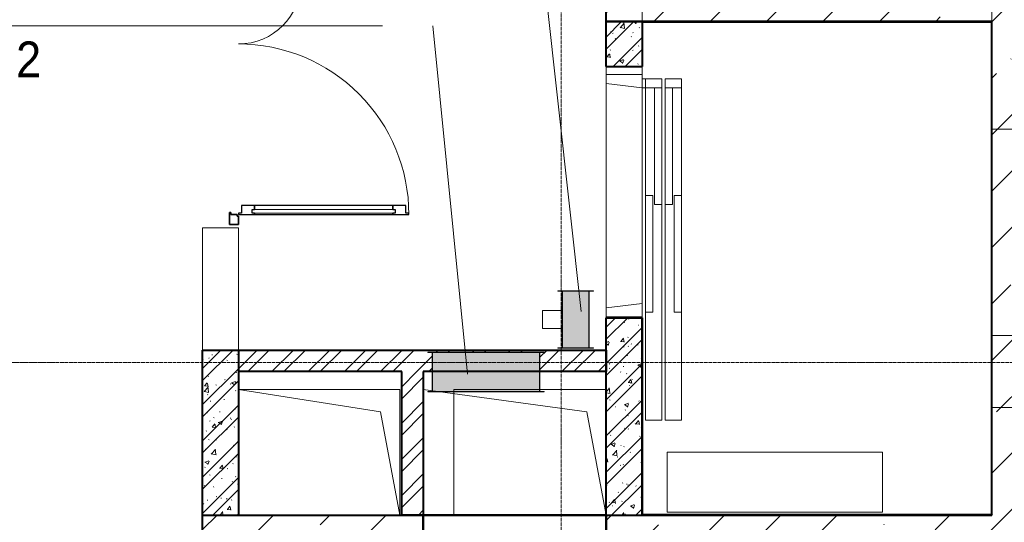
# Model space of a CAD drawing. Header units: millimetres. Extents: x 105028 to 874735, y -568483 to 191941.
# Tile 106 of 135: x 343593 to 349083, y 180899 to 183699. Entities that reach past the tile are written whole.
import ezdxf

# ---------------------------------------------------------------- set-up
doc = ezdxf.new("R2010")
doc.units = ezdxf.units.MM
doc.linetypes.add('ADSK_Линия сетки', pattern=[25, 20, -2.5, 0, -2.5])
for name, color, linetype, lineweight in [('Арматура воздуховодов', 7, 'Continuous', 18), ('Двери', 7, 'Continuous', 18), ('Марки арматуры воздуховодов', 7, 'Continuous', 20), ('Окна', 7, 'Continuous', 18), ('Оси', 7, 'Continuous', 9), ('Перекрытия', 7, 'Continuous', 18), ('Стены', 7, 'Continuous', 18), ('Стены разрез', 7, 'Continuous', 40)]:
    doc.layers.add(name, color=color, linetype=linetype, lineweight=lineweight)
doc.styles.add('Arial', font='arial.ttf', dxfattribs={"width": 0.9, "height": 700})
pattern_1 = [(45, (0, 0), (-101.0278814, 101.0278814), []), (45, (67.35, 0), (-101.0278814, 101.0278814), [])]
pattern_2 = [(50, (0, 0), (218.6211678, -19.1267987), [22.86, -251.46]), (355, (0, 0), (-42.2918743, 229.2684153), [18.288, -201.168]), (100.451, (18.22, -1.6), (176.3310746, 210.139632), [19.428, -213.708]), (46.184, (0, 60.96), (325.29495, -50.4516404), [34.29, -377.19]), (96.636, (27.1, 56.76), (284.8830085, 296.912656), [29.142, -320.562]), (351.184, (0, 60.96), (284.8858166, 296.910704), [27.432, -301.752]), (21, (30.48, 45.72), (181.9375257, -122.7183205), [22.86, -251.46]), (326, (30.48, 45.72), (74.1622266, 221.0261817), [18.288, -201.168]), (71.451, (45.64, 35.5), (256.100348, 98.305262), [19.428, -213.708]), (37.5, (0, 0), (3.70638957, 101.46589536), [3.353, -195.377, 3.353, -200.863, -201.93]), (37.5, (0, 0), (3.70638957, 101.46589536), [-402.946, 3.353, -198.577]), (7.5, (0, 0), (80.18357624, 120.2165259), [3.353, -113.081, 3.353, -190.805, -76.962]), (7.5, (0, 0), (80.18357624, 120.2165259), [-310.591, 3.353, -73.609]), (327.5, (-67.97, 0), (162.70864647, -6.87497134), [3.353, -72.847, 3.353, -234.391, -315.468]), (327.5, (-67.97, 0), (162.70864647, -6.87497134), [-313.944, 3.353, -312.115]), (317.5, (-98.45, 0), (177.7546761, 30.511831), [3.353, -95.707, 3.353, -154.534, -224.028]), (317.5, (-98.45, 0), (177.7546761, 30.511831), [-256.946, 3.353, -220.675])]
pattern_3 = [(45, (0, 0), (-314.308964, 314.308964), []), (45, (314.3, 0), (-314.308964, 314.308964), [555.625, -111.125, 3.353, -107.772])]

# ---------------------------------------------------------------- blocks, each defined once
blk = doc.blocks.new('A_DOR_Door - Вн_1_Двойная_1450x2400_100__Первый этаж-2983709-К2_L02_5_400__Задание СС')
at = {"layer": 'Двери', "lineweight": 30}
for p, q in [((-705, -50), (-638, -50)), ((-705, -100), (-705, -50)), ((-705, -50), (-705, -100)), ((-638, -50), (-705, -50)), ((-638, -50), (-638, -58)), ((-638, -58), (-638, -50)), ((638, -50), (705, -50)), ((638, -58), (638, -50)), ((638, -50), (638, -58)), ((705, -50), (638, -50)), ((705, -50), (705, -100)), ((705, -100), (705, -50)), ((-660, -100), (-705, -100)), ((-705, -100), (-660, -100)), ((-660, -92), (-660, -100)), ((-650, -92), (-660, -92)), ((-660, -92), (-650, -92)), ((-660, -100), (-660, -92)), ((-650, -58), (-650, -92)), ((-638, -58), (-650, -58)), ((-650, -58), (-638, -58)), ((-650, -92), (-650, -58)), ((-642, -100), (-650, -100)), ((-650, -100), (-650, -190)), ((-650, -100), (-650, -1050)), ((-642, -116), (-642, -100)), ((650, -58), (638, -58)), ((638, -58), (650, -58)), ((642, -100), (650, -100)), ((642, -116), (642, -100)), ((650, -92), (650, -58)), ((650, -58), (650, -92)), ((660, -92), (650, -92)), ((660, -92), (650, -92)), ((650, -100), (650, -190)), ((650, -100), (650, -450)), ((660, -100), (660, -92)), ((660, -92), (660, -100)), ((705, -100), (660, -100)), ((705, -100), (660, -100)), ((-600, -116), (-642, -116)), ((-600, -190), (-600, -116)), ((600, -116), (642, -116)), ((600, -190), (600, -116)), ((-650, -190), (-650, -960)), ((-642, -190), (-650, -190)), ((-650, -190), (-642, -190)), ((-642, -190), (-642, -177)), ((-642, -177), (-622, -177)), ((-622, -177), (-622, -190)), ((-600, -190), (-622, -190)), ((-622, -190), (-600, -190)), ((-600, -960), (-600, -190)), ((600, -360), (600, -190)), ((600, -190), (622, -190)), ((622, -190), (600, -190)), ((622, -177), (622, -190)), ((642, -177), (622, -177)), ((642, -190), (642, -177)), ((642, -190), (650, -190)), ((650, -190), (642, -190)), ((650, -190), (650, -360)), ((622, -360), (600, -360)), ((600, -360), (622, -360)), ((600, -434), (600, -360)), ((622, -360), (622, -373)), ((622, -373), (642, -373)), ((650, -360), (642, -360)), ((642, -360), (650, -360)), ((642, -373), (642, -360)), ((650, -360), (650, -450)), ((642, -434), (600, -434)), ((642, -450), (642, -434)), ((650, -450), (642, -450)), ((-650, -960), (-642, -960)), ((-650, -960), (-650, -1050)), ((-642, -960), (-650, -960)), ((-642, -973), (-642, -960)), ((-622, -973), (-642, -973)), ((-622, -960), (-600, -960)), ((-600, -960), (-622, -960)), ((-622, -960), (-622, -973)), ((-600, -1034), (-600, -960)), ((-642, -1050), (-642, -1034)), ((-642, -1034), (-600, -1034)), ((-650, -1050), (-642, -1050))]:
    blk.add_line(p, q, dxfattribs=at)
at = {"layer": 'Двери'}
for p, q in [((-622, -177), (-642, -177)), ((-642, -177), (-642, -973)), ((-622, -973), (-622, -177)), ((622, -373), (622, -177)), ((622, -177), (642, -177)), ((642, -177), (642, -373)), ((642, -373), (622, -373)), ((-642, -973), (-622, -973))]:
    blk.add_line(p, q, dxfattribs=at)
at = {"layer": 'Двери', "color": 8, "lineweight": 9, "true_color": 0x808080}
for centre, radius, start, end in [((-650, -100), 950, 270, 0), ((650, -100), 350, 180, 270)]:
    blk.add_arc(centre, radius, start, end, dxfattribs=at)
blk = doc.blocks.new('A_MEQ_Elevator - Л1-2802193-К2_L02_5_400__Задание СС')
at = {"layer": 'Двери'}
for p, q in [((-675, 100), (-675, -100)), ((-625, 100), (-675, 100)), ((-675, 100), (-625, 100)), ((-675, -100), (-675, 100)), ((-600, -100), (-625, 100)), ((-625, 100), (-600, -100)), ((625, 100), (600, -100)), ((600, -100), (625, 100)), ((675, 100), (625, 100)), ((625, 100), (675, 100)), ((675, -100), (675, 100)), ((675, 100), (675, -100)), ((-675, -100), (-600, -100)), ((-600, -100), (-675, -100)), ((650, -100), (600, -100)), ((600, -100), (600, -210)), ((600, -210), (600, -100)), ((600, -100), (650, -100)), ((600, -100), (675, -100)), ((675, -100), (600, -100)), ((650, -210), (650, -100)), ((650, -100), (650, -210)), ((650, -120), (-1250, -120)), ((-1250, -120), (-1250, -210)), ((-1250, -210), (-1250, -120)), ((-1250, -120), (650, -120)), ((-650, -120), (-650, -160)), ((0, -120), (-650, -120)), ((-650, -120), (0, -120)), ((-650, -160), (-650, -120)), ((-650, -160), (0, -160)), ((0, -160), (-650, -160)), ((0, -160), (0, -120)), ((0, -120), (0, -160)), ((650, -210), (650, -120)), ((650, -120), (650, -210)), ((-1250, -210), (650, -210)), ((650, -210), (-1250, -210)), ((-50, -170), (-50, -210)), ((600, -170), (-50, -170)), ((-50, -170), (600, -170)), ((-50, -210), (-50, -170)), ((-50, -210), (600, -210)), ((600, -210), (-50, -210)), ((600, -210), (600, -170)), ((600, -170), (600, -210)), ((600, -210), (650, -210)), ((650, -210), (600, -210)), ((-1763, -240), (-1763, -1440)), ((-1430, -240), (-1763, -240)), ((-1763, -240), (-1430, -240)), ((-1763, -1440), (-1763, -240)), ((-1430, -1440), (-1430, -240)), ((-1430, -240), (-1430, -1440)), ((650, -230), (-1250, -230)), ((-1250, -230), (-1250, -320)), ((-1250, -320), (-1250, -230)), ((-1250, -230), (650, -230)), ((600, -230), (-50, -230)), ((-50, -230), (-50, -270)), ((-50, -270), (-50, -230)), ((-50, -230), (600, -230)), ((-50, -270), (600, -270)), ((600, -270), (-50, -270)), ((600, -270), (600, -230)), ((600, -230), (600, -270)), ((600, -230), (600, -320)), ((650, -230), (600, -230)), ((600, -230), (650, -230)), ((600, -320), (600, -230)), ((650, -320), (650, -230)), ((650, -230), (650, -320)), ((650, -320), (650, -230)), ((650, -230), (650, -320)), ((-1250, -320), (650, -320)), ((650, -320), (-1250, -320)), ((0, -280), (-650, -280)), ((-650, -280), (-650, -320)), ((-650, -320), (-650, -280)), ((-650, -280), (0, -280)), ((-650, -320), (0, -320)), ((0, -320), (-650, -320)), ((0, -320), (0, -280)), ((0, -280), (0, -320)), ((600, -320), (650, -320)), ((650, -320), (600, -320)), ((-1763, -1440), (-1430, -1440)), ((-1430, -1440), (-1763, -1440))]:
    blk.add_line(p, q, dxfattribs=at)
blk = doc.blocks.new('135_SLK_K2_AR_rvt-1-К2_L02_5_400__Задание СС')
at = {"layer": 'Стены разрез', "lineweight": 9}
h = blk.add_hatch(dxfattribs=at)
h.set_pattern_fill('FP_3', color=256, style=0, pattern_type=2)
h.set_pattern_definition(pattern_2)
h.paths.add_polyline_path([(-12374064.2, 10011360.7), (-12374064.2, 10011610.7), (-12374264.2, 10011610.7), (-12374264.2, 10011360.7)])
h = blk.add_hatch(dxfattribs=at)
h.set_pattern_fill('FP_1', color=256, style=0, pattern_type=2)
h.set_pattern_definition(pattern_1)
h.paths.add_polyline_path([(-12374064.2, 10011360.7), (-12374064.2, 10011610.7), (-12374264.2, 10011610.7), (-12374264.2, 10011360.7)])
h = blk.add_hatch(dxfattribs=at)
h.set_pattern_fill('FP_3', color=256, style=0, pattern_type=2)
h.set_pattern_definition(pattern_2)
h.paths.add_polyline_path([(-12374264.2, 10008860.7), (-12374064.2, 10008860.7), (-12374064.2, 10009960.7), (-12374264.2, 10009960.7)])
h = blk.add_hatch(dxfattribs=at)
h.set_pattern_fill('FP_1', color=256, style=0, pattern_type=2)
h.set_pattern_definition(pattern_1)
h.paths.add_polyline_path([(-12374264.2, 10008860.7), (-12374064.2, 10008860.7), (-12374064.2, 10009960.7), (-12374264.2, 10009960.7)])
h = blk.add_hatch(dxfattribs=at)
h.set_pattern_fill('FP_3', color=256, style=0, pattern_type=2)
h.set_pattern_definition(pattern_2)
h.paths.add_polyline_path([(-12376514.2, 10008860.7), (-12376314.2, 10008860.7), (-12376314.2, 10009780.7), (-12376514.2, 10009780.7)])
h = blk.add_hatch(dxfattribs=at)
h.set_pattern_fill('FP_1', color=256, style=0, pattern_type=2)
h.set_pattern_definition(pattern_1)
h.paths.add_polyline_path([(-12376514.2, 10008860.7), (-12376314.2, 10008860.7), (-12376314.2, 10009780.7), (-12376514.2, 10009780.7)])
h = blk.add_hatch(dxfattribs=at)
h.set_pattern_fill('FP_1', color=256, style=0, pattern_type=2)
h.set_pattern_definition(pattern_1)
h.paths.add_polyline_path([(-12374264.2, 10009660.7), (-12374264.2, 10009780.7), (-12376314.2, 10009780.7), (-12376314.2, 10009660.7), (-12375234.3, 10009660.7), (-12375234.1, 10009768.2), (-12374634.1, 10009768.2), (-12374634.1, 10009660.7), (-12374419.9, 10009660.7)])
h = blk.add_hatch(dxfattribs=at)
h.set_pattern_fill('FP_1', color=256, style=0, pattern_type=2)
h.set_pattern_definition(pattern_1)
h.paths.add_polyline_path([(-12375284.2, 10008860.7), (-12375284.2, 10009660.7), (-12375404.2, 10009660.7), (-12375404.2, 10008860.7)])
at = {"lineweight": 18}
for p, q in [((-12376314.2, 10009560.7), (-12375522.5, 10009436.9)), ((-12375284.2, 10009560.7), (-12374372.5, 10009436.9)), ((-12375522.5, 10009436.9), (-12375414.2, 10008860.7)), ((-12374372.5, 10009436.9), (-12374264.2, 10008860.7))]:
    blk.add_line(p, q, dxfattribs=at)
at = {"layer": 'Перекрытия'}
for p, q in [((-12374264.2, 10014560.7), (-12374264.2, 10009780.7)), ((-12374264.2, 10009780.7), (-12374264.2, 10014560.7)), ((-12374264.2, 10009780.7), (-12376514.2, 10009780.7)), ((-12376514.2, 10009780.7), (-12376514.2, 10008660.7)), ((-12376514.2, 10008660.7), (-12376514.2, 10009780.7)), ((-12376514.2, 10009780.7), (-12374264.2, 10009780.7))]:
    blk.add_line(p, q, dxfattribs=at)
at = {"layer": 'Стены'}
for p, q in [((-12374264.2, 10011610.7), (-12374264.2, 10011360.7)), ((-12374264.2, 10011610.7), (-12374064.2, 10011610.7)), ((-12374064.2, 10011360.7), (-12374064.2, 10011610.7)), ((-12374064.2, 10011360.7), (-12374264.2, 10011360.7)), ((-12374064.2, 10009960.7), (-12374064.2, 10011360.7)), ((-12374063.2, 10011360.7), (-12374064.2, 10011360.7)), ((-12374063.2, 10011360.7), (-12374063.2, 10009960.7)), ((-12376514.2, 10009780.7), (-12376514.2, 10010460.7)), ((-12376514.2, 10010460.7), (-12376514.2, 10009780.7)), ((-12376514.2, 10010460.7), (-12376314.2, 10010460.7)), ((-12376314.2, 10010460.7), (-12376514.2, 10010460.7)), ((-12376314.2, 10009780.7), (-12376314.2, 10010460.7)), ((-12376314.2, 10010460.7), (-12376314.2, 10009780.7)), ((-12374264.2, 10009960.7), (-12374264.2, 10008860.7)), ((-12374264.2, 10009960.7), (-12374064.2, 10009960.7)), ((-12374064.2, 10008860.7), (-12374064.2, 10009960.7)), ((-12374063.2, 10009960.7), (-12374064.2, 10009960.7)), ((-12376314.2, 10009780.7), (-12376514.2, 10009780.7)), ((-12376314.2, 10009780.7), (-12376514.2, 10009780.7)), ((-12376514.2, 10009780.7), (-12376514.2, 10008860.7)), ((-12376514.2, 10009780.7), (-12376314.2, 10009780.7)), ((-12374264.2, 10009780.7), (-12376314.2, 10009780.7)), ((-12376314.2, 10009660.7), (-12376314.2, 10009780.7)), ((-12376314.2, 10008860.7), (-12376314.2, 10009780.7)), ((-12374264.2, 10009780.7), (-12374264.2, 10009660.7)), ((-12376314.2, 10009660.7), (-12375404.2, 10009660.7)), ((-12375404.2, 10009660.7), (-12375404.2, 10008860.7)), ((-12375284.2, 10009660.7), (-12374264.2, 10009660.7)), ((-12375284.2, 10008860.7), (-12375284.2, 10009660.7)), ((-12376314.2, 10008860.7), (-12376514.2, 10008860.7)), ((-12375284.2, 10008860.7), (-12375404.2, 10008860.7)), ((-12374064.2, 10008860.7), (-12374264.2, 10008860.7))]:
    blk.add_line(p, q, dxfattribs=at)
at = {"layer": 'Стены разрез'}
for p, q in [((-12374264.2, 10011360.7), (-12374264.2, 10011610.7)), ((-12374264.2, 10011610.7), (-12374064.2, 10011610.7)), ((-12374064.2, 10011610.7), (-12374064.2, 10011360.7)), ((-12372115.2, 10011610.7), (-12374064.2, 10011610.7)), ((-12374064.2, 10011610.7), (-12374064.2, 10011609.7)), ((-12374064.2, 10011609.7), (-12374064.2, 10011360.7)), ((-12374063.2, 10011609.7), (-12372115.2, 10011609.7)), ((-12374063.2, 10011609.7), (-12374063.2, 10011360.7)), ((-12372114.2, 10011610.7), (-12372115.2, 10011610.7)), ((-12372115.2, 10011609.7), (-12372115.2, 10008861.7)), ((-12372114.2, 10008861.7), (-12372114.2, 10011610.7)), ((-12374264.2, 10011360.7), (-12374064.2, 10011360.7)), ((-12374064.2, 10011360.7), (-12374063.2, 10011360.7)), ((-12374264.2, 10008860.7), (-12374264.2, 10009960.7)), ((-12374264.2, 10009960.7), (-12374064.2, 10009960.7)), ((-12374064.2, 10009960.7), (-12374064.2, 10008860.7)), ((-12374064.2, 10008861.7), (-12374064.2, 10009960.7)), ((-12374064.2, 10009960.7), (-12374063.2, 10009960.7)), ((-12374063.2, 10008861.7), (-12374063.2, 10009960.7)), ((-12376514.2, 10008860.7), (-12376514.2, 10009780.7)), ((-12376514.2, 10009780.7), (-12376314.2, 10009780.7)), ((-12376314.2, 10009780.7), (-12374264.2, 10009780.7)), ((-12376314.2, 10009780.7), (-12376314.2, 10009660.7)), ((-12376314.2, 10009780.7), (-12376314.2, 10008860.7)), ((-12374264.2, 10009780.7), (-12374264.2, 10009660.7)), ((-12375404.2, 10009660.7), (-12376314.2, 10009660.7)), ((-12375404.2, 10008860.7), (-12375404.2, 10009660.7)), ((-12374264.2, 10009660.7), (-12375284.2, 10009660.7)), ((-12375284.2, 10009660.7), (-12375284.2, 10008860.7)), ((-12376514.2, 10008860.7), (-12376314.2, 10008860.7)), ((-12375284.2, 10008860.7), (-12375404.2, 10008860.7)), ((-12374264.2, 10008860.7), (-12374064.2, 10008860.7)), ((-12374064.2, 10008861.7), (-12374064.2, 10008860.7)), ((-12374064.2, 10008860.7), (-12372114.2, 10008860.7)), ((-12372115.2, 10008861.7), (-12374063.2, 10008861.7)), ((-12372114.2, 10008861.7), (-12372114.2, 10008860.7))]:
    blk.add_line(p, q, dxfattribs=at)
at = {"layer": 'Двери', "lineweight": 18, "rotation": 89.99999999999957}
for name, p in [('A_DOR_Door - Вн_1_Двойная_1450x2400_100__Первый этаж-2983709-К2_L02_5_400__Задание СС', (-12376414.2, 10011185.7)), ('A_MEQ_Elevator - Л1-2802193-К2_L02_5_400__Задание СС', (-12374164.2, 10010640.7))]:
    blk.add_blockref(name, p, dxfattribs=at)
blk = doc.blocks.new('135_SLK_GD_KR_rvt-1-К2_L02_5_400__Задание СС')
at = {"layer": 'Оси', "color": 8, "linetype": 'ADSK_Линия сетки', "true_color": 0x808080}
for p, q in [((-12374514.2, 10019863.3), (-12374514.2, 9976036.4)), ((-12390134.6, 10009710.7), (-12363968.6, 10009710.7))]:
    blk.add_line(p, q, dxfattribs=at)
blk = doc.blocks.new('231_Отверстие прямоуг _Окно_Стена_ - Отверстие-3126225-К2_L02_5_400__Задание СС')
at = {"layer": 'Окна', "lineweight": 50}
for p, q in [((-385, -100), (-385, 100)), ((-385, 100), (635, 100)), ((635, 100), (635, -100)), ((635, -100), (-385, -100))]:
    blk.add_line(p, q, dxfattribs=at)
at = {"layer": 'Окна', "lineweight": 9}
for p, q in [((465, 100), (-385, 100)), ((635, 100), (465, 100)), ((-385, -100), (-215, -100)), ((-215, -100), (635, -100))]:
    blk.add_line(p, q, dxfattribs=at)
blk = doc.blocks.new('135_SLK_K1-2-3_KR_rvt-1-К2_L02_5_400__Задание СС')
at = {"layer": 'Стены разрез', "lineweight": 9}
h = blk.add_hatch(dxfattribs=at)
h.set_pattern_fill('FP_6', color=256, style=0, pattern_type=2)
h.set_pattern_definition(pattern_3)
h.paths.add_polyline_path([(-12372114.2, 10008660.7), (-12371914.2, 10008660.7), (-12371914.2, 10015360.7), (-12372114.2, 10015360.7), (-12372114.2, 10008860.7)])
h = blk.add_hatch(dxfattribs=at)
h.set_pattern_fill('FP_6', color=256, style=0, pattern_type=2)
h.set_pattern_definition(pattern_3)
h.paths.add_polyline_path([(-12374064.2, 10011610.7), (-12374064.2, 10011810.7), (-12374264.2, 10011810.7), (-12374264.2, 10011610.7)])
h = blk.add_hatch(dxfattribs=at)
h.set_pattern_fill('FP_6', color=256, style=0, pattern_type=2)
h.set_pattern_definition(pattern_3)
h.paths.add_polyline_path([(-12372114.2, 10011610.7), (-12372114.2, 10011810.7), (-12374064.2, 10011810.7), (-12374064.2, 10011610.7)])
h = blk.add_hatch(dxfattribs=at)
h.set_pattern_fill('FP_6', color=256, style=0, pattern_type=2)
h.set_pattern_definition(pattern_3)
h.paths.add_polyline_path([(-12372114.2, 10008660.7), (-12372114.2, 10008860.7), (-12374264.1, 10008860.7), (-12374264.1, 10008660.7), (-12373104.3, 10008660.7)])
h.paths.add_polyline_path([(-12375284.1, 10008660.7), (-12375284.1, 10008860.7), (-12376514.2, 10008860.7), (-12376514.2, 10008660.7), (-12375735.5, 10008660.7)])
at = {"layer": 'Перекрытия'}
for p, q in [((-12374064.2, 10014560.7), (-12374064.2, 10008860.7)), ((-12374064.2, 10008860.7), (-12374064.2, 10014560.7)), ((-12375414.2, 10009560.7), (-12376314.2, 10009560.7)), ((-12376314.2, 10009560.7), (-12376314.2, 10008860.7)), ((-12376314.2, 10009560.7), (-12375414.2, 10009560.7)), ((-12376314.2, 10008860.7), (-12376314.2, 10009560.7)), ((-12375414.2, 10008860.7), (-12375414.2, 10009560.7)), ((-12375414.2, 10009560.7), (-12375414.2, 10008860.7)), ((-12374264.2, 10009560.7), (-12375114.2, 10009560.7)), ((-12375114.2, 10009560.7), (-12375114.2, 10008860.7)), ((-12375114.2, 10009560.7), (-12374264.2, 10009560.7)), ((-12375114.2, 10008860.7), (-12375114.2, 10009560.7)), ((-12374264.2, 10008860.7), (-12374264.2, 10009560.7)), ((-12374264.2, 10009560.7), (-12374264.2, 10008860.7)), ((-12372114.2, 10008860.7), (-12372114.2, 10009460.7)), ((-12372114.2, 10009460.7), (-12371464.2, 10009460.7)), ((-12371464.2, 10009460.7), (-12372114.2, 10009460.7)), ((-12372114.2, 10009460.7), (-12372114.2, 10008860.7)), ((-12376314.2, 10008860.7), (-12375414.2, 10008860.7)), ((-12375414.2, 10008860.7), (-12376314.2, 10008860.7)), ((-12375114.2, 10008860.7), (-12374264.2, 10008860.7)), ((-12374264.2, 10008860.7), (-12375114.2, 10008860.7)), ((-12374064.2, 10008860.7), (-12372114.2, 10008860.7)), ((-12372114.2, 10008860.7), (-12374064.2, 10008860.7))]:
    blk.add_line(p, q, dxfattribs=at)
at = {"layer": 'Стены'}
for p, q in [((-12372114.2, 10014560.7), (-12372114.2, 10011010.7)), ((-12374264.2, 10011610.7), (-12374264.2, 10011810.7)), ((-12374064.2, 10011810.7), (-12374064.2, 10011610.7)), ((-12372114.2, 10011610.7), (-12372114.2, 10011810.7)), ((-12374264.2, 10011610.7), (-12374064.2, 10011610.7)), ((-12372114.2, 10009860.7), (-12372114.2, 10011610.7)), ((-12372114.2, 10011010.7), (-12372114.2, 10009860.7)), ((-12371914.2, 10011010.7), (-12372114.2, 10011010.7)), ((-12371914.2, 10011010.7), (-12372114.2, 10011010.7)), ((-12372114.2, 10009860.7), (-12371914.2, 10009860.7)), ((-12371914.2, 10009860.7), (-12372114.2, 10009860.7)), ((-12371914.2, 10009860.7), (-12372114.2, 10009860.7)), ((-12372114.2, 10009460.7), (-12372114.2, 10008860.7)), ((-12372114.2, 10009460.7), (-12371914.2, 10009460.7)), ((-12372114.2, 10008860.7), (-12376514.2, 10008860.7)), ((-12376514.2, 10008660.7), (-12376514.2, 10008860.7))]:
    blk.add_line(p, q, dxfattribs=at)
at = {"layer": 'Стены разрез'}
for p, q in [((-12374264.2, 10011610.7), (-12374264.2, 10011810.7)), ((-12374064.2, 10011610.7), (-12374264.2, 10011610.7)), ((-12374064.2, 10011610.7), (-12372114.2, 10011610.7)), ((-12372114.2, 10008860.7), (-12372114.2, 10011610.7)), ((-12376514.2, 10008860.7), (-12372114.2, 10008860.7)), ((-12376514.2, 10008660.7), (-12376514.2, 10008860.7))]:
    blk.add_line(p, q, dxfattribs=at)
at = {"layer": 'Окна', "lineweight": 18}
blk.add_blockref('231_Отверстие прямоуг _Окно_Стена_ - Отверстие-3126225-К2_L02_5_400__Задание СС', (-12374899.1, 10008760.7), dxfattribs=at)
blk = doc.blocks.new('Клапан противопожарный прямоугольный Сигмавент - Сигмавент-120-НЗ_СЛ_-AxB-SVE_220_-10055262-К2_L02_5_400__Задание СС')
at = {"layer": 'Арматура воздуховодов'}
blk.add_hatch(color=256, dxfattribs=at).paths.add_polyline_path([(-300, 110), (-300, -110), (300, -110), (300, 110)])
at = {"layer": 'Арматура воздуховодов', "color": 32, "true_color": 0xdf7000}
for p, q in [((-325, 108), (-325, 110)), ((-325, 108), (-325, 110)), ((-325, 110), (325, 110)), ((-325, 110), (325, 110)), ((-300.1, -110), (-300.1, 110)), ((-300.1, 110), (-300.1, -110)), ((-299.9, 110), (-300.1, 110)), ((-299.9, 110), (-300.1, 110)), ((300, 110), (-300, 110)), ((-300, 110), (-300, -110)), ((-300, -110), (-300, 110)), ((-300, 110), (300, 110)), ((300, 110), (-300, 110)), ((-300, 110), (-300, -110)), ((-300, -110), (-300, 110)), ((-300, 110), (300, 110)), ((-299.9, -110), (-299.9, 110)), ((-299.9, 110), (-299.9, -110)), ((298.5, 110), (-298.5, 110)), ((-298.5, 110), (-298.5, -110)), ((-298.5, 110), (-298.5, -110)), ((298.5, 110), (-298.5, 110)), ((298.5, 110), (298.5, -110)), ((298.5, -110), (298.5, 110)), ((299.9, -110), (299.9, 110)), ((299.9, 110), (299.9, -110)), ((300.1, 110), (299.9, 110)), ((300.1, 110), (299.9, 110)), ((300, -110), (300, 110)), ((300, 110), (300, -110)), ((300, -110), (300, 110)), ((300, 110), (300, -110)), ((300.1, -110), (300.1, 110)), ((300.1, 110), (300.1, -110)), ((325, 108), (325, 110)), ((325, 110), (325, 108)), ((325, 108), (-325, 108)), ((325, 108), (-325, 108)), ((-300, -108), (-300, 108)), ((-300, -108), (-300, 108)), ((-300, 108), (300, 108)), ((300, 108), (-300, 108)), ((300, -108), (300, 108)), ((300, 108), (300, -108)), ((-325, -110), (-325, -108)), ((-325, -110), (-325, -108)), ((-325, -108), (325, -108)), ((325, -108), (-325, -108)), ((300, -108), (-300, -108)), ((300, -108), (-300, -108)), ((325, -110), (325, -108)), ((325, -108), (325, -110)), ((325, -110), (-325, -110)), ((325, -110), (-325, -110)), ((-300.1, -110), (-299.9, -110)), ((-299.9, -110), (-300.1, -110)), ((-300, -110), (300, -110)), ((300, -110), (-300, -110)), ((-300, -110), (300, -110)), ((300, -110), (-300, -110)), ((-298.5, -110), (298.5, -110)), ((298.5, -110), (-298.5, -110)), ((299.9, -110), (300.1, -110)), ((300.1, -110), (299.9, -110))]:
    blk.add_line(p, q, dxfattribs=at)
blk = doc.blocks.new('Клапан противопожарный прямоугольный Сигмавент - Сигмавент-120-НЗ-AxB-SVE_220_-10551988-К2_L02_5_400__Задание СС')
at = {"layer": 'Арматура воздуховодов'}
for points in [[(-14.3, 160), (-75, 160), (-75, -160), (75, -160), (75, 160)], [(75.1, 160), (75, 160), (75.1, -95.5)]]:
    blk.add_hatch(color=256, dxfattribs=at).paths.add_polyline_path(points)
at = {"layer": 'Арматура воздуховодов', "color": 32, "true_color": 0xdf7000}
for p, q in [((-100, 158), (-100, 160)), ((-100, 158), (-100, 160)), ((-100, 160), (100, 160)), ((-100, 160), (100, 160)), ((100, 158), (-100, 158)), ((100, 158), (-100, 158)), ((-75.1, -160), (-75.1, 160)), ((-75.1, 160), (-75.1, -160)), ((-74.9, 160), (-75.1, 160)), ((-74.9, 160), (-75.1, 160)), ((75, 160), (-75, 160)), ((-75, 160), (-75, -160)), ((-75, -160), (-75, 160)), ((-75, 160), (75, 160)), ((75, 160), (-75, 160)), ((-75, 160), (-75, -160)), ((-75, -160), (-75, 160)), ((-75, 160), (75, 160)), ((-75, -158), (-75, 158)), ((-75, -158), (-75, 158)), ((-75, 158), (75, 158)), ((75, 158), (-75, 158)), ((-74.9, -160), (-74.9, 160)), ((-74.9, 160), (-74.9, -160)), ((73.5, 160), (-73.5, 160)), ((-73.5, 160), (-73.5, -160)), ((-73.5, 160), (-73.5, -160)), ((73.5, 160), (-73.5, 160)), ((73.5, 160), (73.5, -160)), ((73.5, -160), (73.5, 160)), ((74.9, -160), (74.9, 160)), ((74.9, 160), (74.9, -160)), ((75.1, 160), (74.9, 160)), ((75.1, 160), (74.9, 160)), ((75, -160), (75, 160)), ((75, 160), (75, -160)), ((75, -160), (75, 160)), ((75, 160), (75, -160)), ((75, -158), (75, 158)), ((75, 158), (75, -158)), ((75.1, -160), (75.1, 160)), ((75.1, 160), (75.1, -160)), ((100, 158), (100, 160)), ((100, 160), (100, 158)), ((75, 50), (75, -50)), ((75, -50), (75, 50)), ((75, 50), (185, 50)), ((185, 50), (75, 50)), ((185, 50), (185, -50)), ((185, -50), (185, 50)), ((185, -50), (75, -50)), ((185, -50), (75, -50)), ((-100, -160), (-100, -158)), ((-100, -160), (-100, -158)), ((-100, -158), (100, -158)), ((100, -158), (-100, -158)), ((100, -160), (-100, -160)), ((100, -160), (-100, -160)), ((-75.1, -160), (-74.9, -160)), ((-74.9, -160), (-75.1, -160)), ((75, -158), (-75, -158)), ((75, -158), (-75, -158)), ((-75, -160), (75, -160)), ((75, -160), (-75, -160)), ((-75, -160), (75, -160)), ((75, -160), (-75, -160)), ((-73.5, -160), (73.5, -160)), ((73.5, -160), (-73.5, -160)), ((74.9, -160), (75.1, -160)), ((75.1, -160), (74.9, -160)), ((100, -160), (100, -158)), ((100, -158), (100, -160))]:
    blk.add_line(p, q, dxfattribs=at)
blk = doc.blocks.new('_Марка арматуры воздуховодов - 01 Марка _полка 45__имя системы-10000647-К2_L02_5_400__Задание СС')
at = {"layer": 'Марки арматуры воздуховодов'}
blk.add_line((0, 0), (45, 0), dxfattribs=at)

msp = doc.modelspace()

# ---------------------------------------------------------------- linework, layer by layer
at = {"layer": 'Марки арматуры воздуховодов'}
for p, q in [((346723.8, 182072.6), (346398, 185026.6)), ((346089.3, 181723.9), (345896.1, 183664.6))]:
    msp.add_line(p, q, dxfattribs=at)

# ---------------------------------------------------------------- block references
at = {"lineweight": 5}
for name in ['135_SLK_GD_KR_rvt-1-К2_L02_5_400__Задание СС', '135_SLK_K1-2-3_KR_rvt-1-К2_L02_5_400__Задание СС', '135_SLK_K2_AR_rvt-1-К2_L02_5_400__Задание СС']:
    msp.add_blockref(name, (12721127.3, -9827922.2), dxfattribs=at)
at = {"layer": 'Арматура воздуховодов', "color": 32, "true_color": 0xdf7000, "rotation": 180}
for name, p in [('Клапан противопожарный прямоугольный Сигмавент - Сигмавент-120-НЗ-AxB-SVE_220_-10551988-К2_L02_5_400__Задание СС', (346693.1, 182028.6)), ('Клапан противопожарный прямоугольный Сигмавент - Сигмавент-120-НЗ_СЛ_-AxB-SVE_220_-10055262-К2_L02_5_400__Задание СС', (346193.1, 181736.1))]:
    msp.add_blockref(name, p, dxfattribs=at)
at = {"layer": 'Марки арматуры воздуховодов', "xscale": 99.99999999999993, "yscale": 99.99999999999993, "zscale": 99.99999999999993}
msp.add_blockref('_Марка арматуры воздуховодов - 01 Марка _полка 45__имя системы-10000647-К2_L02_5_400__Задание СС', (341116.1, 183664.6), dxfattribs=at)

# ---------------------------------------------------------------- texts
at = {"layer": 'Марки арматуры воздуховодов', "lineweight": 9, "insert": (343363.4, 183577.5), "char_height": 200, "width": 408.861, "attachment_point": 1, "style": 'Arial'}
msp.add_mtext('2.2', dxfattribs=at)

doc.saveas('drawing.dxf')
